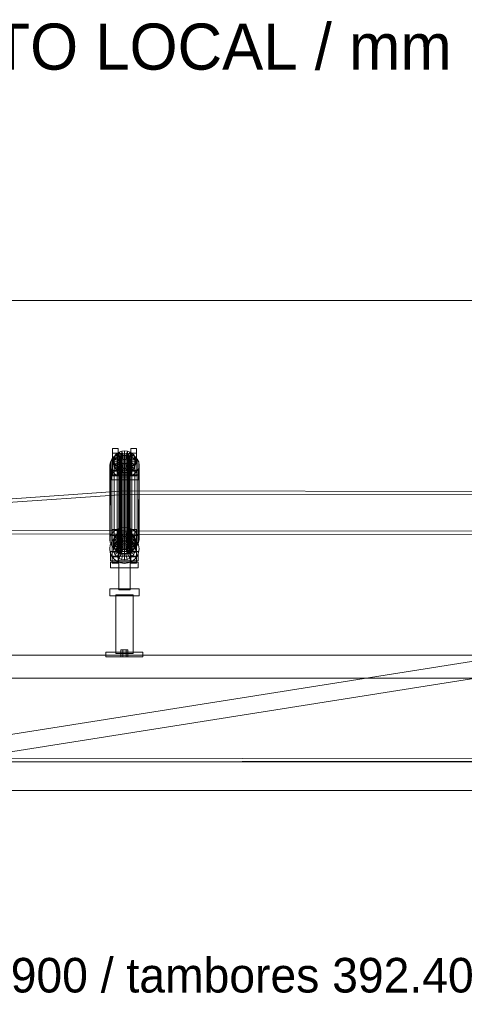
# Model space of a CAD drawing. Header units: millimetres. Extents: x -4738 to 65662, y -68080 to 6847.
# Tile 6 of 256: x 778 to 1549, y -56620 to -54913. Entities that reach past the tile are written whole.
import ezdxf

# ---------------------------------------------------------------- set-up
doc = ezdxf.new("R2010")
doc.units = ezdxf.units.MM
for name, color, linetype, lineweight in [('COTAS_P', 1, 'Continuous', 0), ('R27_C10_CONJUNTO', 7, 'Continuous', 0), ('TEXTOS', 4, 'Continuous', 0)]:
    doc.layers.add(name, color=color, linetype=linetype, lineweight=lineweight)
doc.dimstyles.new('R19_10', dxfattribs={"dimtxt": 25, "dimasz": 15, "dimexe": 15, "dimexo": 8, "dimgap": 10, "dimtad": 1, "dimtih": 1, "dimtoh": 1, "dimdsep": 46, "dimcen": 0.09, "dimadec": 0, "dimazin": 0, "dimtfac": 1, "dimtdec": 4, "dimtofl": 0, "dimtmove": 0, "dimatfit": 3, "dimfxl": 1, "dimtolj": 1, "dimtzin": 0, "dimarcsym": 0})

# ---------------------------------------------------------------- blocks, each defined once
blk = doc.blocks.new('DIM_R30_61')
at = {"layer": 'COTAS_P'}
for p, q in [((0, -55400), (15, -55395.5)), ((10475, -55400), (10460, -55395.5)), ((0, -56000), (0, -55400)), ((0, -55400), (10475, -55400)), ((0, -55400), (15, -55404.5)), ((10475, -55400), (10460, -55404.5)), ((10475, -56000), (10475, -55400))]:
    blk.add_line(p, q, dxfattribs=at)
blk.add_text('10475 P', height=25, dxfattribs=at).set_placement((5237.5, -55390))

msp = doc.modelspace()

# ---------------------------------------------------------------- linework, layer by layer
at = {"layer": 'R27_C10_CONJUNTO'}
for p, q in [((939.174, -55665.004), (939.186, -55656.974)), ((949.174, -55665.004), (939.174, -55665.004)), ((939.203, -55704.323), (939.174, -55665.004)), ((939.186, -55656.974), (949.186, -55656.974)), ((939.186, -55656.974), (939.216, -55696.293)), ((941.844, -55672.359), (943.739, -55668.606)), ((942.213, -55670.852), (947.471, -55667.546)), ((943.739, -55668.606), (943.728, -55675.489)), ((943.739, -55668.606), (946.756, -55665.382)), ((952.402, -55672.701), (943.739, -55668.606)), ((946.756, -55665.382), (946.745, -55672.265)), ((946.756, -55665.382), (950.689, -55662.909)), ((953.831, -55671.175), (946.756, -55665.382)), ((947.471, -55667.546), (947.272, -55796.6)), ((947.471, -55667.546), (953.596, -55665.467)), ((949.186, -55656.974), (949.174, -55665.004)), ((949.174, -55665.004), (949.203, -55704.323)), ((949.216, -55696.293), (949.186, -55656.974)), ((950.689, -55662.909), (950.678, -55669.792)), ((955.26, -55668.237), (950.678, -55669.792)), ((950.689, -55662.909), (955.27, -55661.354)), ((955.695, -55670.003), (950.689, -55662.909)), ((953.596, -55665.467), (953.396, -55794.522)), ((953.596, -55665.467), (960.169, -55664.758)), ((953.833, -55670.027), (955.696, -55668.856)), ((955.27, -55661.354), (955.26, -55668.237)), ((960.177, -55667.707), (955.26, -55668.237)), ((955.26, -55668.237), (957.854, -55676.149)), ((955.27, -55661.354), (960.188, -55660.824)), ((957.865, -55669.266), (955.27, -55661.354)), ((955.696, -55668.856), (955.465, -55818.559)), ((955.696, -55668.856), (957.866, -55668.119)), ((957.866, -55668.119), (957.635, -55817.823)), ((960.194, -55669.015), (957.865, -55669.266)), ((957.866, -55668.119), (960.196, -55667.868)), ((960.196, -55667.868), (959.964, -55817.571)), ((960.169, -55664.758), (959.97, -55793.813)), ((960.169, -55664.758), (966.744, -55665.467)), ((960.188, -55660.824), (960.177, -55667.707)), ((965.095, -55668.237), (960.177, -55667.707)), ((960.177, -55667.707), (960.183, -55675.898)), ((960.183, -55675.898), (960.194, -55669.015)), ((960.194, -55669.015), (960.188, -55660.824)), ((960.188, -55660.824), (965.106, -55661.354)), ((962.523, -55669.266), (960.194, -55669.015)), ((960.196, -55667.868), (962.525, -55668.119)), ((962.525, -55668.119), (962.294, -55817.823)), ((965.095, -55668.237), (962.513, -55676.149)), ((962.523, -55669.266), (965.106, -55661.354)), ((962.525, -55668.119), (964.696, -55668.856)), ((964.696, -55668.856), (964.465, -55818.559)), ((964.695, -55670.003), (969.689, -55662.909)), ((964.696, -55668.856), (966.561, -55670.027)), ((965.106, -55661.354), (965.095, -55668.237)), ((969.678, -55669.792), (965.095, -55668.237)), ((965.106, -55661.354), (969.689, -55662.909)), ((966.744, -55665.467), (966.544, -55794.522)), ((966.559, -55671.175), (973.626, -55665.382)), ((966.744, -55665.467), (972.871, -55667.546)), ((967.991, -55672.701), (976.648, -55668.606)), ((969.689, -55662.909), (969.678, -55669.792)), ((969.689, -55662.909), (973.626, -55665.382)), ((971.174, -55665.004), (971.186, -55656.974)), ((981.174, -55665.004), (971.174, -55665.004)), ((971.203, -55704.323), (971.174, -55665.004)), ((971.186, -55656.974), (981.186, -55656.974)), ((971.186, -55656.974), (971.216, -55696.293)), ((972.871, -55667.546), (972.672, -55796.6)), ((972.871, -55667.546), (978.134, -55670.852)), ((973.626, -55665.382), (973.615, -55672.265)), ((973.626, -55665.382), (976.648, -55668.606)), ((976.648, -55668.606), (976.637, -55675.489)), ((976.648, -55668.606), (978.549, -55672.359)), ((981.186, -55656.974), (981.174, -55665.004)), ((981.174, -55665.004), (981.203, -55704.323)), ((981.216, -55696.293), (981.186, -55656.974)), ((934.785, -55685.565), (934.586, -55814.619)), ((934.785, -55685.565), (935.647, -55680.18)), ((935.655, -55690.95), (934.785, -55685.565)), ((935.647, -55680.18), (935.447, -55809.234)), ((935.647, -55680.18), (938.18, -55675.162)), ((938.18, -55675.162), (937.981, -55804.216)), ((938.18, -55675.162), (942.213, -55670.852)), ((941.199, -55676.388), (941.189, -55683.271)), ((941.833, -55679.242), (941.189, -55683.271)), ((941.189, -55683.271), (951.189, -55683.271)), ((941.189, -55683.271), (941.839, -55687.299)), ((941.199, -55676.388), (941.844, -55672.359)), ((951.199, -55676.388), (941.199, -55676.388)), ((941.85, -55680.416), (941.199, -55676.388)), ((941.844, -55672.359), (941.833, -55679.242)), ((943.728, -55675.489), (941.833, -55679.242)), ((941.833, -55679.242), (951.494, -55681.362)), ((941.85, -55680.416), (941.839, -55687.299)), ((941.839, -55687.299), (951.497, -55685.179)), ((951.505, -55674.48), (941.844, -55672.359)), ((951.507, -55678.296), (941.85, -55680.416)), ((943.751, -55684.17), (941.85, -55680.416)), ((942.213, -55670.852), (942.014, -55799.907)), ((946.745, -55672.265), (943.728, -55675.489)), ((943.728, -55675.489), (952.392, -55679.584)), ((943.751, -55684.17), (943.74, -55691.052)), ((952.408, -55680.074), (943.751, -55684.17)), ((946.773, -55687.393), (943.751, -55684.17)), ((950.678, -55669.792), (946.745, -55672.265)), ((946.745, -55672.265), (953.821, -55678.057)), ((953.839, -55681.601), (946.773, -55687.393)), ((950.678, -55669.792), (955.684, -55676.886)), ((955.704, -55682.772), (950.71, -55689.866)), ((951.201, -55675.24), (950.97, -55824.944)), ((951.189, -55683.271), (951.199, -55676.388)), ((951.189, -55683.271), (951.494, -55681.362)), ((951.497, -55685.179), (951.189, -55683.271)), ((951.505, -55674.48), (951.199, -55676.388)), ((951.199, -55676.388), (951.507, -55678.296)), ((951.201, -55675.24), (951.506, -55673.332)), ((951.509, -55677.149), (951.201, -55675.24)), ((951.506, -55673.332), (951.275, -55823.036)), ((951.509, -55677.149), (951.278, -55826.852)), ((951.494, -55681.362), (951.505, -55674.48)), ((951.494, -55681.362), (952.392, -55679.584)), ((951.497, -55685.179), (951.507, -55678.296)), ((952.397, -55686.957), (951.497, -55685.179)), ((952.402, -55672.701), (951.505, -55674.48)), ((951.506, -55673.332), (952.404, -55671.554)), ((951.507, -55678.296), (952.408, -55680.074)), ((952.41, -55678.927), (951.509, -55677.149)), ((952.404, -55671.554), (952.173, -55821.258)), ((952.41, -55678.927), (952.178, -55828.63)), ((952.392, -55679.584), (952.402, -55672.701)), ((952.392, -55679.584), (953.821, -55678.057)), ((952.397, -55686.957), (952.408, -55680.074)), ((953.831, -55671.175), (952.402, -55672.701)), ((952.404, -55671.554), (953.833, -55670.027)), ((952.408, -55680.074), (953.839, -55681.601)), ((953.841, -55680.454), (952.41, -55678.927)), ((953.833, -55670.027), (953.602, -55819.731)), ((953.841, -55680.454), (953.61, -55830.157)), ((953.821, -55678.057), (953.831, -55671.175)), ((953.821, -55678.057), (955.684, -55676.886)), ((953.829, -55688.484), (953.839, -55681.601)), ((955.695, -55670.003), (953.831, -55671.175)), ((953.839, -55681.601), (955.704, -55682.772)), ((955.706, -55681.625), (953.841, -55680.454)), ((957.875, -55683.509), (955.293, -55691.421)), ((955.706, -55681.625), (955.474, -55831.328)), ((955.684, -55676.886), (955.695, -55670.003)), ((955.684, -55676.886), (957.854, -55676.149)), ((955.694, -55689.655), (955.704, -55682.772)), ((957.865, -55669.266), (955.695, -55670.003)), ((955.704, -55682.772), (957.875, -55683.509)), ((957.877, -55682.362), (955.706, -55681.625)), ((957.877, -55682.362), (957.646, -55832.065)), ((957.854, -55676.149), (957.865, -55669.266)), ((957.854, -55676.149), (960.183, -55675.898)), ((957.865, -55690.392), (957.875, -55683.509)), ((957.875, -55683.509), (960.205, -55683.76)), ((960.207, -55682.613), (957.877, -55682.362)), ((960.207, -55682.613), (959.975, -55832.316)), ((960.183, -55675.898), (962.513, -55676.149)), ((960.194, -55690.643), (960.205, -55683.76)), ((960.205, -55683.76), (962.534, -55683.509)), ((960.205, -55683.76), (960.211, -55691.952)), ((962.536, -55682.362), (960.207, -55682.613)), ((962.536, -55682.362), (962.304, -55832.065)), ((962.513, -55676.149), (962.523, -55669.266)), ((962.513, -55676.149), (964.684, -55676.886)), ((964.695, -55670.003), (962.523, -55669.266)), ((962.523, -55690.392), (962.534, -55683.509)), ((962.534, -55683.509), (964.704, -55682.772)), ((962.534, -55683.509), (965.128, -55691.421)), ((964.706, -55681.625), (962.536, -55682.362)), ((964.706, -55681.625), (964.474, -55831.328)), ((969.678, -55669.792), (964.684, -55676.886)), ((964.684, -55676.886), (964.695, -55670.003)), ((964.684, -55676.886), (966.549, -55678.057)), ((964.694, -55689.655), (964.704, -55682.772)), ((966.559, -55671.175), (964.695, -55670.003)), ((964.704, -55682.772), (966.567, -55681.601)), ((964.704, -55682.772), (969.71, -55689.866)), ((966.569, -55680.454), (964.706, -55681.625)), ((966.561, -55670.027), (966.33, -55819.731)), ((966.569, -55680.454), (966.338, -55830.157)), ((966.549, -55678.057), (966.559, -55671.175)), ((973.615, -55672.265), (966.549, -55678.057)), ((966.549, -55678.057), (967.98, -55679.584)), ((966.557, -55688.484), (966.567, -55681.601)), ((967.991, -55672.701), (966.559, -55671.175)), ((966.561, -55670.027), (967.993, -55671.554)), ((966.567, -55681.601), (967.996, -55680.074)), ((966.567, -55681.601), (973.643, -55687.393)), ((967.998, -55678.927), (966.569, -55680.454)), ((967.993, -55671.554), (967.761, -55821.258)), ((967.998, -55678.927), (967.767, -55828.63)), ((967.98, -55679.584), (967.991, -55672.701)), ((976.637, -55675.489), (967.98, -55679.584)), ((967.98, -55679.584), (968.881, -55681.362)), ((967.986, -55686.957), (967.996, -55680.074)), ((968.883, -55685.179), (967.986, -55686.957)), ((968.891, -55674.48), (967.991, -55672.701)), ((967.993, -55671.554), (968.893, -55673.332)), ((967.996, -55680.074), (968.894, -55678.296)), ((967.996, -55680.074), (976.66, -55684.17)), ((968.896, -55677.149), (967.998, -55678.927)), ((968.893, -55673.332), (968.661, -55823.036)), ((968.896, -55677.149), (968.664, -55826.852)), ((968.881, -55681.362), (968.891, -55674.48)), ((978.538, -55679.242), (968.881, -55681.362)), ((968.881, -55681.362), (969.189, -55683.271)), ((968.883, -55685.179), (968.894, -55678.296)), ((969.189, -55683.271), (968.883, -55685.179)), ((978.544, -55687.299), (968.883, -55685.179)), ((968.891, -55674.48), (978.549, -55672.359)), ((969.199, -55676.388), (968.891, -55674.48)), ((968.893, -55673.332), (969.201, -55675.24)), ((968.894, -55678.296), (969.199, -55676.388)), ((968.894, -55678.296), (978.555, -55680.416)), ((969.201, -55675.24), (968.896, -55677.149)), ((968.97, -55824.944), (969.201, -55675.24)), ((969.199, -55676.388), (969.189, -55683.271)), ((969.189, -55683.271), (979.189, -55683.271)), ((979.199, -55676.388), (969.199, -55676.388)), ((973.615, -55672.265), (969.678, -55669.792)), ((976.637, -55675.489), (973.615, -55672.265)), ((976.66, -55684.17), (973.643, -55687.393)), ((978.538, -55679.242), (976.637, -55675.489)), ((976.66, -55684.17), (976.649, -55691.052)), ((978.555, -55680.416), (976.66, -55684.17)), ((978.134, -55670.852), (977.935, -55799.907)), ((978.134, -55670.852), (982.174, -55675.162)), ((978.549, -55672.359), (978.538, -55679.242)), ((979.189, -55683.271), (978.538, -55679.242)), ((978.555, -55680.416), (978.544, -55687.299)), ((978.544, -55687.299), (979.189, -55683.271)), ((978.549, -55672.359), (979.199, -55676.388)), ((979.199, -55676.388), (978.555, -55680.416)), ((979.189, -55683.271), (979.199, -55676.388)), ((982.174, -55675.162), (981.975, -55804.216)), ((982.174, -55675.162), (984.716, -55680.18)), ((984.716, -55680.18), (984.516, -55809.234)), ((984.716, -55680.18), (985.585, -55685.565)), ((985.585, -55685.565), (984.724, -55690.95)), ((985.386, -55814.619), (985.585, -55685.565)), ((935.655, -55690.95), (935.455, -55820.004)), ((938.196, -55695.968), (935.655, -55690.95)), ((936.202, -55702.685), (936.215, -55694.655)), ((984.202, -55702.685), (936.202, -55702.685)), ((936.208, -55710.876), (936.202, -55702.685)), ((936.221, -55702.846), (936.208, -55710.876)), ((936.215, -55694.655), (984.215, -55694.655)), ((936.215, -55694.655), (936.221, -55702.846)), ((984.221, -55702.846), (936.221, -55702.846)), ((938.196, -55695.968), (937.996, -55825.023)), ((942.236, -55700.277), (938.196, -55695.968)), ((939.216, -55696.293), (939.203, -55704.323)), ((949.216, -55696.293), (939.216, -55696.293)), ((941.839, -55687.299), (943.74, -55691.052)), ((942.236, -55700.277), (942.036, -55829.332)), ((947.499, -55703.584), (942.236, -55700.277)), ((943.74, -55691.052), (952.397, -55686.957)), ((943.74, -55691.052), (946.762, -55694.276)), ((946.773, -55687.393), (946.762, -55694.276)), ((946.762, -55694.276), (953.829, -55688.484)), ((946.762, -55694.276), (950.699, -55696.749)), ((950.71, -55689.866), (946.773, -55687.393)), ((949.203, -55704.323), (949.216, -55696.293)), ((950.208, -55698.797), (950.208, -55698.542)), ((950.208, -55698.542), (970.208, -55698.542)), ((950.211, -55901.157), (950.208, -55698.542)), ((970.208, -55698.797), (950.208, -55698.797)), ((950.211, -55901.412), (950.208, -55698.797)), ((950.699, -55696.749), (955.694, -55689.655)), ((950.71, -55689.866), (950.699, -55696.749)), ((950.699, -55696.749), (955.283, -55698.304)), ((955.293, -55691.421), (950.71, -55689.866)), ((953.829, -55688.484), (952.397, -55686.957)), ((955.694, -55689.655), (953.829, -55688.484)), ((955.283, -55698.304), (957.865, -55690.392)), ((955.293, -55691.421), (955.283, -55698.304)), ((955.283, -55698.304), (960.201, -55698.834)), ((960.211, -55691.952), (955.293, -55691.421)), ((957.865, -55690.392), (955.694, -55689.655)), ((960.194, -55690.643), (957.865, -55690.392)), ((962.523, -55690.392), (960.194, -55690.643)), ((960.201, -55698.834), (960.194, -55690.643)), ((960.211, -55691.952), (960.201, -55698.834)), ((960.201, -55698.834), (965.118, -55698.304)), ((965.128, -55691.421), (960.211, -55691.952)), ((964.694, -55689.655), (962.523, -55690.392)), ((965.118, -55698.304), (962.523, -55690.392)), ((966.557, -55688.484), (964.694, -55689.655)), ((969.699, -55696.749), (964.694, -55689.655)), ((965.128, -55691.421), (965.118, -55698.304)), ((965.118, -55698.304), (969.699, -55696.749)), ((969.71, -55689.866), (965.128, -55691.421)), ((967.986, -55686.957), (966.557, -55688.484)), ((973.632, -55694.276), (966.557, -55688.484)), ((976.649, -55691.052), (967.986, -55686.957)), ((969.71, -55689.866), (969.699, -55696.749)), ((969.699, -55696.749), (973.632, -55694.276)), ((973.643, -55687.393), (969.71, -55689.866)), ((970.208, -55698.542), (970.208, -55698.797)), ((970.211, -55901.157), (970.208, -55698.542)), ((970.208, -55698.797), (970.211, -55901.412)), ((971.216, -55696.293), (971.203, -55704.323)), ((981.216, -55696.293), (971.216, -55696.293)), ((978.157, -55700.277), (972.899, -55703.584)), ((973.643, -55687.393), (973.632, -55694.276)), ((973.632, -55694.276), (976.649, -55691.052)), ((976.649, -55691.052), (978.544, -55687.299)), ((978.157, -55700.277), (977.957, -55829.332)), ((982.19, -55695.968), (978.157, -55700.277)), ((981.203, -55704.323), (981.216, -55696.293)), ((982.19, -55695.968), (981.99, -55825.023)), ((984.724, -55690.95), (982.19, -55695.968)), ((984.215, -55694.655), (984.202, -55702.685)), ((984.202, -55702.685), (984.208, -55710.876)), ((984.208, -55710.876), (984.221, -55702.846)), ((984.221, -55702.846), (984.215, -55694.655)), ((984.724, -55690.95), (984.524, -55820.004)), ((936.208, -55710.876), (984.208, -55710.876)), ((939.203, -55704.323), (949.203, -55704.323)), ((947.499, -55703.584), (947.299, -55832.638)), ((953.626, -55705.662), (947.499, -55703.584)), ((953.626, -55705.662), (953.427, -55834.717)), ((960.201, -55706.371), (953.626, -55705.662)), ((960.201, -55706.371), (960.001, -55835.426)), ((966.774, -55705.662), (960.201, -55706.371)), ((966.774, -55705.662), (966.575, -55834.717)), ((972.899, -55703.584), (966.774, -55705.662)), ((971.203, -55704.323), (981.203, -55704.323)), ((972.899, -55703.584), (972.699, -55832.638)), ((0.303, -55803.8), (960.106, -55736.455)), ((960.116, -55730.455), (0.313, -55797.8)), ((960.106, -55736.455), (960, -55805.284)), ((960.009, -55799.284), (960.116, -55730.455)), ((960.116, -55730.455), (960.106, -55736.455)), ((960.106, -55736.455), (1940.106, -55737.971)), ((1940.116, -55731.971), (960.116, -55730.455)), ((960, -55805.284), (0.303, -55803.8)), ((0.313, -55797.8), (960.009, -55799.284)), ((937.981, -55804.216), (935.447, -55809.234)), ((942.014, -55799.907), (937.981, -55804.216)), ((938.956, -55805.53), (938.969, -55797.5)), ((948.956, -55805.53), (938.956, -55805.53)), ((938.986, -55844.849), (938.956, -55805.53)), ((938.969, -55797.5), (948.969, -55797.5)), ((938.969, -55797.5), (938.998, -55836.819)), ((947.272, -55796.6), (942.014, -55799.907)), ((946.539, -55805.908), (950.472, -55803.435)), ((953.396, -55794.522), (947.272, -55796.6)), ((948.969, -55797.5), (948.956, -55805.53)), ((948.956, -55805.53), (948.986, -55844.849)), ((948.998, -55836.819), (948.969, -55797.5)), ((950.472, -55803.435), (950.461, -55810.318)), ((950.472, -55803.435), (955.053, -55801.88)), ((955.477, -55810.529), (950.472, -55803.435)), ((959.97, -55793.813), (953.396, -55794.522)), ((953.426, -55806.15), (960, -55805.284)), ((955.053, -55801.88), (955.042, -55808.763)), ((955.053, -55801.88), (959.97, -55801.35)), ((957.647, -55809.793), (955.053, -55801.88)), ((959.97, -55801.35), (959.96, -55808.233)), ((966.544, -55794.522), (959.97, -55793.813)), ((959.976, -55809.541), (959.97, -55801.35)), ((959.97, -55801.35), (964.888, -55801.88)), ((1940, -55806.8), (960, -55805.284)), ((960, -55805.284), (966.574, -55806.15)), ((960.009, -55799.284), (1940.009, -55800.8)), ((962.306, -55809.793), (964.888, -55801.88)), ((964.477, -55810.529), (969.472, -55803.435)), ((964.888, -55801.88), (964.878, -55808.763)), ((964.888, -55801.88), (969.472, -55803.435)), ((972.672, -55796.6), (966.544, -55794.522)), ((969.472, -55803.435), (969.461, -55810.318)), ((969.472, -55803.435), (973.409, -55805.908)), ((970.956, -55805.53), (970.969, -55797.5)), ((980.956, -55805.53), (970.956, -55805.53)), ((970.986, -55844.849), (970.956, -55805.53)), ((970.969, -55797.5), (980.969, -55797.5)), ((970.969, -55797.5), (970.998, -55836.819)), ((977.935, -55799.907), (972.672, -55796.6)), ((981.975, -55804.216), (977.935, -55799.907)), ((980.969, -55797.5), (980.956, -55805.53)), ((980.956, -55805.53), (980.986, -55844.849)), ((980.998, -55836.819), (980.969, -55797.5)), ((984.516, -55809.234), (981.975, -55804.216)), ((935.447, -55809.234), (934.586, -55814.619)), ((934.586, -55814.619), (935.455, -55820.004)), ((935.455, -55820.004), (937.996, -55825.023)), ((935.465, -55824.11), (938.003, -55817.984)), ((938.003, -55817.984), (942.039, -55812.724)), ((939, -55807.684), (949, -55807.684)), ((939, -55807.684), (939, -55855.684)), ((940.982, -55816.914), (940.971, -55823.797)), ((941.616, -55819.768), (940.971, -55823.797)), ((940.982, -55816.914), (941.626, -55812.885)), ((950.982, -55816.914), (940.982, -55816.914)), ((941.632, -55820.942), (940.982, -55816.914)), ((941.626, -55812.885), (941.616, -55819.768)), ((943.511, -55816.015), (941.616, -55819.768)), ((941.616, -55819.768), (951.277, -55821.888)), ((941.632, -55820.942), (941.622, -55827.825)), ((941.626, -55812.885), (943.522, -55809.132)), ((951.287, -55815.006), (941.626, -55812.885)), ((951.29, -55818.822), (941.632, -55820.942)), ((943.533, -55824.696), (941.632, -55820.942)), ((941.647, -55825.767), (943.546, -55821.184)), ((942.039, -55812.724), (947.3, -55808.687)), ((943.522, -55809.132), (943.511, -55816.015)), ((946.528, -55812.791), (943.511, -55816.015)), ((943.511, -55816.015), (952.174, -55820.11)), ((943.522, -55809.132), (946.539, -55805.908)), ((952.185, -55813.227), (943.522, -55809.132)), ((952.191, -55820.6), (943.533, -55824.696)), ((943.546, -55821.184), (946.565, -55817.249)), ((952.206, -55826.184), (943.546, -55821.184)), ((946.539, -55805.908), (946.528, -55812.791)), ((950.461, -55810.318), (946.528, -55812.791)), ((946.528, -55812.791), (953.603, -55818.584)), ((953.614, -55811.701), (946.539, -55805.908)), ((953.622, -55822.127), (946.555, -55827.919)), ((946.565, -55817.249), (950.5, -55814.23)), ((953.636, -55824.321), (946.565, -55817.249)), ((947.3, -55808.687), (953.426, -55806.15)), ((949, -55855.684), (949, -55807.684)), ((955.042, -55808.763), (950.461, -55810.318)), ((950.461, -55810.318), (955.467, -55817.412)), ((950.5, -55814.23), (955.082, -55812.332)), ((955.5, -55822.89), (950.5, -55814.23)), ((950.971, -55823.797), (950.982, -55816.914)), ((950.971, -55823.797), (951.277, -55821.888)), ((951.287, -55815.006), (950.982, -55816.914)), ((950.982, -55816.914), (951.29, -55818.822)), ((952.173, -55821.258), (951.275, -55823.036)), ((951.277, -55821.888), (951.287, -55815.006)), ((951.277, -55821.888), (952.174, -55820.11)), ((951.279, -55825.705), (951.29, -55818.822)), ((952.185, -55813.227), (951.287, -55815.006)), ((951.29, -55818.822), (952.191, -55820.6)), ((953.602, -55819.731), (952.173, -55821.258)), ((952.174, -55820.11), (952.185, -55813.227)), ((952.174, -55820.11), (953.603, -55818.584)), ((952.18, -55827.483), (952.191, -55820.6)), ((953.614, -55811.701), (952.185, -55813.227)), ((952.191, -55820.6), (953.622, -55822.127)), ((955.465, -55818.559), (953.602, -55819.731)), ((953.603, -55818.584), (953.614, -55811.701)), ((953.603, -55818.584), (955.467, -55817.412)), ((953.611, -55829.01), (953.622, -55822.127)), ((955.477, -55810.529), (953.614, -55811.701)), ((953.622, -55822.127), (955.487, -55823.298)), ((959.96, -55808.233), (955.042, -55808.763)), ((955.042, -55808.763), (957.637, -55816.675)), ((955.082, -55812.332), (960, -55811.684)), ((957.671, -55821.991), (955.082, -55812.332)), ((957.635, -55817.823), (955.465, -55818.559)), ((955.467, -55817.412), (955.477, -55810.529)), ((955.467, -55817.412), (957.637, -55816.675)), ((957.647, -55809.793), (955.477, -55810.529)), ((955.5, -55822.89), (957.671, -55821.991)), ((959.964, -55817.571), (957.635, -55817.823)), ((957.637, -55816.675), (957.647, -55809.793)), ((957.637, -55816.675), (959.966, -55816.424)), ((959.976, -55809.541), (957.647, -55809.793)), ((957.671, -55821.991), (960, -55821.684)), ((964.878, -55808.763), (959.96, -55808.233)), ((959.96, -55808.233), (959.966, -55816.424)), ((962.294, -55817.823), (959.964, -55817.571)), ((959.966, -55816.424), (959.976, -55809.541)), ((959.966, -55816.424), (962.295, -55816.675)), ((962.306, -55809.793), (959.976, -55809.541)), ((960, -55821.684), (960, -55811.684)), ((960, -55811.684), (964.918, -55812.332)), ((960, -55821.684), (962.329, -55821.991)), ((964.465, -55818.559), (962.294, -55817.823)), ((964.878, -55808.763), (962.295, -55816.675)), ((962.295, -55816.675), (962.306, -55809.793)), ((962.295, -55816.675), (964.467, -55817.412)), ((964.477, -55810.529), (962.306, -55809.793)), ((962.329, -55821.991), (964.918, -55812.332)), ((962.329, -55821.991), (964.5, -55822.89)), ((966.33, -55819.731), (964.465, -55818.559)), ((969.461, -55810.318), (964.467, -55817.412)), ((964.467, -55817.412), (964.477, -55810.529)), ((964.467, -55817.412), (966.331, -55818.584)), ((966.342, -55811.701), (964.477, -55810.529)), ((964.487, -55823.298), (966.35, -55822.127)), ((964.5, -55822.89), (969.5, -55814.23)), ((969.461, -55810.318), (964.878, -55808.763)), ((964.918, -55812.332), (969.5, -55814.23)), ((967.761, -55821.258), (966.33, -55819.731)), ((966.331, -55818.584), (966.342, -55811.701)), ((973.398, -55812.791), (966.331, -55818.584)), ((966.331, -55818.584), (967.763, -55820.11)), ((966.339, -55829.01), (966.35, -55822.127)), ((966.342, -55811.701), (973.409, -55805.908)), ((967.773, -55813.227), (966.342, -55811.701)), ((966.35, -55822.127), (967.779, -55820.6)), ((966.35, -55822.127), (973.425, -55827.919)), ((966.364, -55824.321), (973.435, -55817.249)), ((966.574, -55806.15), (972.7, -55808.687)), ((968.661, -55823.036), (967.761, -55821.258)), ((967.763, -55820.11), (967.773, -55813.227)), ((976.42, -55816.015), (967.763, -55820.11)), ((967.763, -55820.11), (968.663, -55821.888)), ((967.768, -55827.483), (967.779, -55820.6)), ((967.773, -55813.227), (976.431, -55809.132)), ((968.674, -55815.006), (967.773, -55813.227)), ((967.779, -55820.6), (968.677, -55818.822)), ((967.779, -55820.6), (976.442, -55824.696)), ((967.794, -55826.184), (976.454, -55821.184)), ((968.663, -55821.888), (968.674, -55815.006)), ((978.321, -55819.768), (968.663, -55821.888)), ((968.663, -55821.888), (968.971, -55823.797)), ((968.666, -55825.705), (968.677, -55818.822)), ((968.674, -55815.006), (978.332, -55812.885)), ((968.982, -55816.914), (968.674, -55815.006)), ((968.677, -55818.822), (968.982, -55816.914)), ((968.677, -55818.822), (978.338, -55820.942)), ((968.982, -55816.914), (968.971, -55823.797)), ((978.982, -55816.914), (968.982, -55816.914)), ((973.398, -55812.791), (969.461, -55810.318)), ((969.5, -55814.23), (973.435, -55817.249)), ((971, -55807.684), (981, -55807.684)), ((971, -55807.684), (971, -55855.684)), ((972.7, -55808.687), (977.961, -55812.724)), ((973.409, -55805.908), (973.398, -55812.791)), ((976.42, -55816.015), (973.398, -55812.791)), ((973.409, -55805.908), (976.431, -55809.132)), ((973.435, -55817.249), (976.454, -55821.184)), ((976.431, -55809.132), (976.42, -55816.015)), ((978.321, -55819.768), (976.42, -55816.015)), ((976.431, -55809.132), (978.332, -55812.885)), ((978.338, -55820.942), (976.442, -55824.696)), ((976.454, -55821.184), (978.353, -55825.767)), ((977.961, -55812.724), (981.997, -55817.984)), ((978.332, -55812.885), (978.321, -55819.768)), ((978.971, -55823.797), (978.321, -55819.768)), ((978.338, -55820.942), (978.327, -55827.825)), ((978.332, -55812.885), (978.982, -55816.914)), ((978.982, -55816.914), (978.338, -55820.942)), ((978.971, -55823.797), (978.982, -55816.914)), ((981, -55855.684), (981, -55807.684)), ((981.99, -55825.023), (984.524, -55820.004)), ((981.997, -55817.984), (984.535, -55824.11)), ((985.386, -55814.619), (984.516, -55809.234)), ((984.524, -55820.004), (985.386, -55814.619)), ((934.6, -55830.684), (935.465, -55824.11)), ((935.465, -55837.258), (934.6, -55830.684)), ((938.003, -55843.384), (935.465, -55837.258)), ((935.985, -55843.211), (935.997, -55835.181)), ((935.997, -55835.181), (983.997, -55835.181)), ((935.997, -55835.181), (936.003, -55843.372)), ((937.996, -55825.023), (942.036, -55829.332)), ((938.998, -55836.819), (938.986, -55844.849)), ((948.998, -55836.819), (938.998, -55836.819)), ((940.971, -55823.797), (950.971, -55823.797)), ((940.971, -55823.797), (941.622, -55827.825)), ((941, -55830.684), (941.647, -55825.767)), ((951, -55830.684), (941, -55830.684)), ((941.647, -55835.602), (941, -55830.684)), ((941.622, -55827.825), (951.279, -55825.705)), ((941.622, -55827.825), (943.523, -55831.579)), ((951.307, -55828.355), (941.647, -55825.767)), ((951.307, -55833.014), (941.647, -55835.602)), ((943.546, -55840.184), (941.647, -55835.602)), ((942.036, -55829.332), (947.299, -55832.638)), ((943.533, -55824.696), (943.523, -55831.579)), ((943.523, -55831.579), (952.18, -55827.483)), ((943.523, -55831.579), (946.545, -55834.802)), ((946.555, -55827.919), (943.533, -55824.696)), ((952.206, -55835.184), (943.546, -55840.184)), ((946.555, -55827.919), (946.545, -55834.802)), ((946.545, -55834.802), (953.611, -55829.01)), ((946.545, -55834.802), (950.482, -55837.275)), ((950.492, -55830.392), (946.555, -55827.919)), ((953.636, -55837.048), (946.565, -55844.12)), ((947.299, -55832.638), (953.427, -55834.717)), ((948.986, -55844.849), (948.998, -55836.819)), ((949.991, -55838.781), (969.991, -55838.78)), ((949.991, -55839.611), (949.991, -55838.781)), ((949.994, -55900.87), (949.991, -55838.781)), ((969.991, -55839.61), (949.991, -55839.611)), ((949.994, -55901.7), (949.991, -55839.611)), ((950.482, -55837.275), (955.476, -55830.181)), ((950.492, -55830.392), (950.482, -55837.275)), ((950.482, -55837.275), (955.065, -55838.83)), ((955.487, -55823.298), (950.492, -55830.392)), ((955.076, -55831.947), (950.492, -55830.392)), ((955.5, -55838.479), (950.5, -55847.139)), ((951.275, -55823.036), (950.97, -55824.944)), ((950.97, -55824.944), (951.278, -55826.852)), ((951.279, -55825.705), (950.971, -55823.797)), ((951, -55830.684), (951.307, -55828.355)), ((951.307, -55833.014), (951, -55830.684)), ((951.278, -55826.852), (952.178, -55828.63)), ((952.18, -55827.483), (951.279, -55825.705)), ((951.307, -55828.355), (952.206, -55826.184)), ((952.206, -55835.184), (951.307, -55833.014)), ((952.178, -55828.63), (953.61, -55830.157)), ((953.611, -55829.01), (952.18, -55827.483)), ((952.206, -55826.184), (953.636, -55824.321)), ((953.636, -55837.048), (952.206, -55835.184)), ((953.427, -55834.717), (960.001, -55835.426)), ((953.61, -55830.157), (955.474, -55831.328)), ((955.476, -55830.181), (953.611, -55829.01)), ((953.636, -55824.321), (955.5, -55822.89)), ((955.5, -55838.479), (953.636, -55837.048)), ((955.065, -55838.83), (957.647, -55830.918)), ((955.076, -55831.947), (955.065, -55838.83)), ((955.065, -55838.83), (959.983, -55839.36)), ((957.658, -55824.035), (955.076, -55831.947)), ((959.994, -55832.478), (955.076, -55831.947)), ((957.671, -55839.378), (955.082, -55849.037)), ((955.474, -55831.328), (957.646, -55832.065)), ((955.476, -55830.181), (955.487, -55823.298)), ((957.647, -55830.918), (955.476, -55830.181)), ((955.487, -55823.298), (957.658, -55824.035)), ((957.671, -55839.378), (955.5, -55838.479)), ((957.646, -55832.065), (959.975, -55832.316)), ((957.647, -55830.918), (957.658, -55824.035)), ((959.977, -55831.169), (957.647, -55830.918)), ((957.658, -55824.035), (959.988, -55824.286)), ((960, -55839.684), (957.671, -55839.378)), ((959.975, -55832.316), (962.304, -55832.065)), ((959.977, -55831.169), (959.988, -55824.286)), ((962.306, -55830.918), (959.977, -55831.169)), ((959.983, -55839.36), (959.977, -55831.169)), ((959.994, -55832.478), (959.983, -55839.36)), ((959.983, -55839.36), (964.9, -55838.83)), ((959.988, -55824.286), (962.317, -55824.035)), ((959.988, -55824.286), (959.994, -55832.478)), ((964.911, -55831.947), (959.994, -55832.478)), ((962.329, -55839.378), (960, -55839.684)), ((960, -55839.684), (960, -55849.684)), ((960.001, -55835.426), (966.575, -55834.717)), ((962.304, -55832.065), (964.474, -55831.328)), ((962.306, -55830.918), (962.317, -55824.035)), ((964.476, -55830.181), (962.306, -55830.918)), ((964.9, -55838.83), (962.306, -55830.918)), ((962.317, -55824.035), (964.487, -55823.298)), ((962.317, -55824.035), (964.911, -55831.947)), ((964.5, -55838.479), (962.329, -55839.378)), ((962.329, -55839.378), (964.918, -55849.037)), ((964.474, -55831.328), (966.338, -55830.157)), ((964.476, -55830.181), (964.487, -55823.298)), ((966.339, -55829.01), (964.476, -55830.181)), ((969.482, -55837.275), (964.476, -55830.181)), ((964.487, -55823.298), (969.492, -55830.392)), ((964.5, -55822.89), (966.364, -55824.321)), ((966.364, -55837.048), (964.5, -55838.479)), ((964.5, -55838.479), (969.5, -55847.139)), ((964.911, -55831.947), (964.9, -55838.83)), ((964.9, -55838.83), (969.482, -55837.275)), ((969.492, -55830.392), (964.911, -55831.947)), ((966.338, -55830.157), (967.767, -55828.63)), ((967.768, -55827.483), (966.339, -55829.01)), ((973.415, -55834.802), (966.339, -55829.01)), ((966.364, -55824.321), (967.794, -55826.184)), ((967.794, -55835.184), (966.364, -55837.048)), ((966.364, -55837.048), (973.435, -55844.12)), ((966.575, -55834.717), (972.699, -55832.638)), ((967.767, -55828.63), (968.664, -55826.852)), ((968.666, -55825.705), (967.768, -55827.483)), ((976.432, -55831.579), (967.768, -55827.483)), ((967.794, -55826.184), (968.693, -55828.355)), ((968.693, -55833.014), (967.794, -55835.184)), ((967.794, -55835.184), (976.454, -55840.184)), ((968.97, -55824.944), (968.661, -55823.036)), ((968.664, -55826.852), (968.97, -55824.944)), ((968.971, -55823.797), (968.666, -55825.705)), ((978.327, -55827.825), (968.666, -55825.705)), ((968.693, -55828.355), (978.353, -55825.767)), ((968.693, -55828.355), (969, -55830.684)), ((969, -55830.684), (968.693, -55833.014)), ((968.693, -55833.014), (978.353, -55835.602)), ((968.971, -55823.797), (978.971, -55823.797)), ((979, -55830.684), (969, -55830.684)), ((969.492, -55830.392), (969.482, -55837.275)), ((969.482, -55837.275), (973.415, -55834.802)), ((973.425, -55827.919), (969.492, -55830.392)), ((969.991, -55838.78), (969.991, -55839.61)), ((969.994, -55900.869), (969.991, -55838.78)), ((969.991, -55839.61), (969.994, -55901.699)), ((970.998, -55836.819), (970.986, -55844.849)), ((980.998, -55836.819), (970.998, -55836.819)), ((972.699, -55832.638), (977.957, -55829.332)), ((973.425, -55827.919), (973.415, -55834.802)), ((973.415, -55834.802), (976.432, -55831.579)), ((976.442, -55824.696), (973.425, -55827.919)), ((976.442, -55824.696), (976.432, -55831.579)), ((976.432, -55831.579), (978.327, -55827.825)), ((978.353, -55835.602), (976.454, -55840.184)), ((977.957, -55829.332), (981.99, -55825.023)), ((978.327, -55827.825), (978.971, -55823.797)), ((978.353, -55825.767), (979, -55830.684)), ((979, -55830.684), (978.353, -55835.602)), ((980.986, -55844.849), (980.998, -55836.819)), ((984.535, -55837.258), (981.997, -55843.384)), ((983.997, -55835.181), (983.985, -55843.211)), ((984.003, -55843.372), (983.997, -55835.181)), ((984.535, -55824.11), (985.4, -55830.684)), ((985.4, -55830.684), (984.535, -55837.258)), ((983.985, -55843.211), (935.985, -55843.211)), ((935.991, -55851.402), (935.985, -55843.211)), ((936.003, -55843.372), (935.991, -55851.402)), ((935.991, -55851.402), (983.991, -55851.402)), ((936, -55853.684), (984, -55853.684)), ((936, -55853.684), (936, -55863.684)), ((984.003, -55843.372), (936.003, -55843.372)), ((942.039, -55848.645), (938.003, -55843.384)), ((938.986, -55844.849), (948.986, -55844.849)), ((939, -55855.684), (949, -55855.684)), ((947.3, -55852.682), (942.039, -55848.645)), ((946.565, -55844.12), (943.546, -55840.184)), ((950.5, -55847.139), (946.565, -55844.12)), ((953.426, -55855.219), (947.3, -55852.682)), ((970, -55853.684), (950, -55853.684)), ((950, -55901.284), (950, -55853.684)), ((955.082, -55849.037), (950.5, -55847.139)), ((960, -55856.084), (953.426, -55855.219)), ((960, -55849.684), (955.082, -55849.037)), ((964.918, -55849.037), (960, -55849.684)), ((966.574, -55855.219), (960, -55856.084)), ((969.5, -55847.139), (964.918, -55849.037)), ((972.7, -55852.682), (966.574, -55855.219)), ((973.435, -55844.12), (969.5, -55847.139)), ((970, -55853.684), (970, -55901.284)), ((970.986, -55844.849), (980.986, -55844.849)), ((971, -55855.684), (981, -55855.684)), ((977.961, -55848.645), (972.7, -55852.682)), ((976.454, -55840.184), (973.435, -55844.12)), ((981.997, -55843.384), (977.961, -55848.645)), ((983.985, -55843.211), (983.991, -55851.402)), ((983.991, -55851.402), (984.003, -55843.372)), ((984, -55863.684), (984, -55853.684)), ((936, -55863.684), (984, -55863.684)), ((934.6, -55900.284), (985.4, -55900.284)), ((934.6, -55900.284), (934.6, -55912.284)), ((969.994, -55900.869), (949.994, -55900.87)), ((949.994, -55900.87), (949.994, -55901.7)), ((949.994, -55901.7), (969.994, -55901.699)), ((970, -55901.284), (950, -55901.284)), ((970.211, -55901.157), (950.211, -55901.157)), ((950.211, -55901.157), (950.211, -55901.412)), ((950.211, -55901.412), (970.211, -55901.412)), ((969.994, -55901.699), (969.994, -55900.869)), ((970.211, -55901.412), (970.211, -55901.157)), ((985.4, -55912.284), (985.4, -55900.284)), ((934.6, -55912.284), (985.4, -55912.284)), ((945, -55910.284), (975, -55910.284)), ((945, -55910.284), (945, -56012)), ((975, -56012), (975, -55910.284)), ((928, -56010), (992, -56010)), ((928, -56010), (928, -56018)), ((954, -56006), (957, -56006)), ((954, -56006), (954, -56018)), ((957, -56006), (963, -56006)), ((957, -56018), (957, -56006)), ((963, -56006), (966, -56006)), ((963, -56018), (963, -56006)), ((966, -56018), (966, -56006)), ((992, -56018), (992, -56010)), ((397.654, -56210.185), (1597.654, -56020.185)), ((400, -56015), (1600, -56015)), ((928, -56018), (992, -56018)), ((945, -56012), (975, -56012)), ((957, -56018), (954, -56018)), ((957, -56018), (963, -56018)), ((963, -56018), (966, -56018)), ((400, -56055), (1600, -56055)), ((402.346, -56239.815), (1602.346, -56049.815)), ((0.303, -56196.2), (10475.278, -56180)), ((0.311, -56201.2), (10475.286, -56185)), ((400, -56200), (1600, -56200)), ((400, -56250), (1600, -56250))]:
    msp.add_line(p, q, dxfattribs=at)

# ---------------------------------------------------------------- texts
at = {"layer": 'TEXTOS'}
for s, height, p in [('C10 / CONJUNTO LOCAL / mm', 80, (0, -55000)), ('Banda 500 / bastidor 900 / tambores 392.40 / 360.00 / pendiente 11.56 grados', 60, (0, -56600))]:
    msp.add_text(s, height=height, dxfattribs=at).set_placement(p)

# ---------------------------------------------------------------- dimensions: what is measured, and where the dimension line sits
at = {"layer": 'COTAS_P'}
dim = msp.add_aligned_dim(p1=(0, -56000), p2=(10475, -56000), distance=600, text='<> P', dimstyle='R19_10', dxfattribs=at)
dim.commit()
dim.dimension.update_dxf_attribs({"geometry": 'DIM_R30_61', "text_midpoint": (5237.5, -55400)})

doc.saveas('drawing.dxf')
